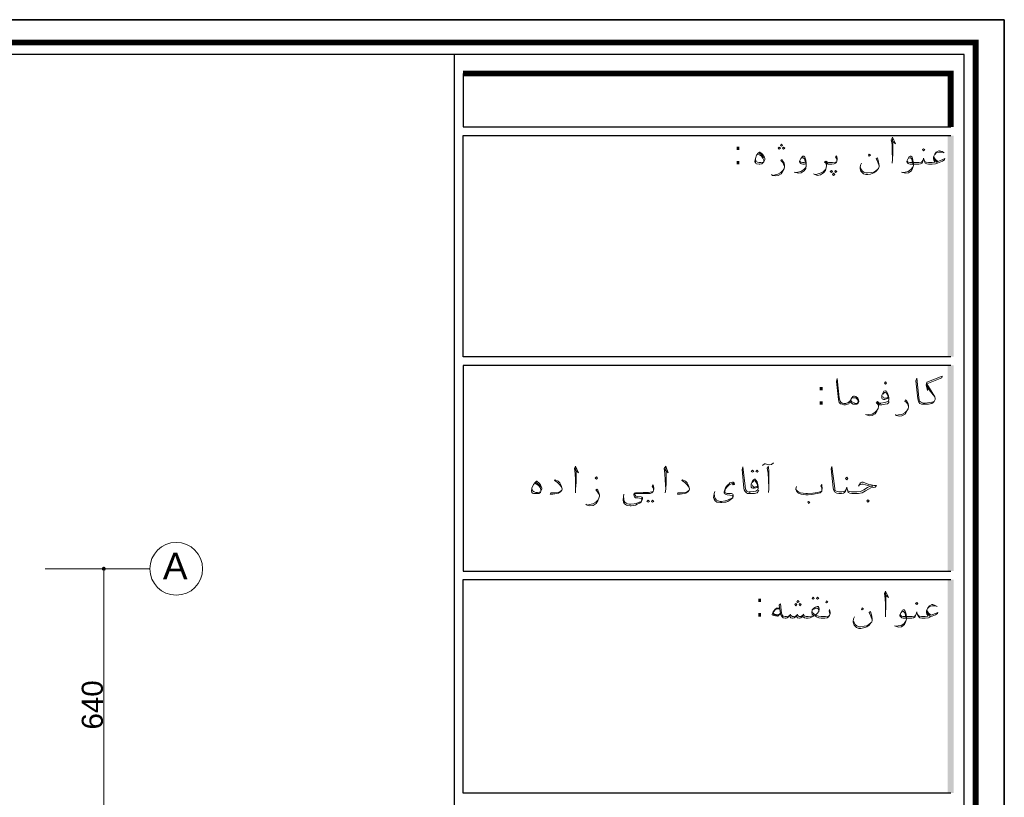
# Model space of a CAD drawing. Header units: metres. Extents: x 5.7 to 89.8, y 4 to 63.5.
# Tile 45 of 45: x 66.6 to 89.8, y 45.2 to 63.5. Entities that reach past the tile are written whole.
import ezdxf

# ---------------------------------------------------------------- set-up
doc = ezdxf.new("R2010")
doc.units = ezdxf.units.M
doc.header["$MEASUREMENT"] = 0
for name, color, linetype in [('PDF10_ax', 7, 'Continuous'), ('PDF10_dim', 7, 'Continuous'), ('PDF10_KADR', 7, 'Continuous'), ('PDF10_Text', 7, 'Continuous'), ('PDF10_textt', 7, 'Continuous'), ('PDF10_W', 7, 'Continuous')]:
    doc.layers.add(name, color=color, linetype=linetype)
doc.styles.add('PDF Arial', font='arial.ttf')
doc.styles.add('PDF B Mitra', font='BMITRA.TTF')

msp = doc.modelspace()

# ---------------------------------------------------------------- linework, layer by layer
at = {"layer": 'PDF10_ax', "lineweight": 9}
msp.add_lwpolyline([(67.219, 50.561), (69.675, 50.561)], dxfattribs=at)
msp.add_circle((70.306, 50.565), 0.621, dxfattribs=at)
at = {"layer": 'PDF10_dim', "lineweight": 20}
for points in [[(68.327, 50.561), (68.664, 50.561)], [(68.606, 44.262), (68.606, 50.464)]]:
    msp.add_lwpolyline(points, dxfattribs=at)
at = {"layer": 'PDF10_KADR', "lineweight": 25}
for points in [[(5.695, 4.013), (89.785, 4.013), (89.785, 63.476), (5.695, 63.476)], [(5.695, 63.476), (89.785, 63.476), (89.785, 4.013), (5.695, 4.013)], [(6.514, 4.832), (88.841, 4.832), (88.841, 62.657), (6.514, 62.657)]]:
    msp.add_lwpolyline(points, close=True, dxfattribs=at)
at = {"layer": 'PDF10_KADR', "lineweight": 0, "const_width": 0.135}
msp.add_lwpolyline([(6.235, 62.937), (6.235, 4.552), (89.111, 4.552), (89.111, 62.937)], close=True, dxfattribs=at)
at = {"layer": 'PDF10_KADR', "lineweight": 25}
for points in [[(76.851, 4.832), (76.851, 62.657)], [(77.053, 62.214), (77.053, 60.953), (88.524, 60.953)], [(88.524, 55.55), (77.053, 55.55), (77.053, 60.75), (88.524, 60.75)], [(88.524, 55.347), (77.053, 55.347), (77.053, 50.512), (88.524, 50.512)], [(88.524, 45.292), (77.053, 45.292), (77.053, 50.31), (88.524, 50.31)]]:
    msp.add_lwpolyline(points, dxfattribs=at)
at = {"layer": 'PDF10_KADR', "lineweight": 0, "const_width": 0.135}
msp.add_lwpolyline([(88.524, 60.953), (88.524, 62.214), (77.053, 62.214)], dxfattribs=at)
at = {"layer": 'PDF10_KADR', "transparency": 33554559}
for points in [[(88.456, 55.55), (88.591, 55.55), (88.456, 60.75)], [(88.591, 55.55), (88.456, 60.75), (88.591, 60.75)], [(88.456, 50.512), (88.591, 50.512), (88.456, 55.347)], [(88.591, 50.512), (88.456, 55.347), (88.591, 55.347)], [(88.456, 45.292), (88.591, 45.292), (88.456, 50.31)], [(88.591, 45.292), (88.456, 50.31), (88.591, 50.31)]]:
    msp.add_solid(points, dxfattribs=at)
at = {"layer": 'PDF10_textt', "lineweight": 20}
for points in [[(87.137, 60.635), (87.223, 60.558), (87.156, 60.712), (87.127, 60.654), (87.146, 60.539), (87.146, 60.394), (87.156, 60.192), (87.146, 60.105)], [(87.156, 60.192), (87.166, 60.336), (87.166, 60.567), (87.156, 60.673)], [(83.987, 60.317), (84.026, 60.298), (84.074, 60.269), (84.103, 60.221), (84.132, 60.173), (84.132, 60.144)], [(84.016, 60.346), (84.064, 60.307), (84.103, 60.259), (84.122, 60.23)], [(85.114, 60.086), (85.085, 60.076), (85.047, 60.076), (85.018, 60.086), (84.999, 60.095), (84.979, 60.115), (84.97, 60.134), (84.97, 60.153), (84.999, 60.211), (85.037, 60.259), (85.047, 60.269), (85.066, 60.269), (85.095, 60.24), (85.114, 60.173), (85.124, 60.105), (85.124, 60.047), (85.114, 59.98), (85.076, 59.922), (85.008, 59.874), (84.941, 59.864), (84.873, 59.884), (84.844, 59.893)], [(84.999, 60.211), (85.018, 60.221), (85.037, 60.23), (85.056, 60.23), (85.085, 60.201), (85.104, 60.153), (85.114, 60.124), (85.124, 60.047), (85.114, 59.999), (85.066, 59.951), (84.999, 59.903), (84.931, 59.893), (84.883, 59.884)], [(85.846, 60.153), (85.846, 60.182), (85.836, 60.211), (85.817, 60.24), (85.836, 60.278), (85.846, 60.25), (85.856, 60.211), (85.856, 60.192), (85.846, 60.153), (85.836, 60.124), (85.817, 60.105), (85.779, 60.086), (85.731, 60.076), (85.663, 60.076), (85.634, 60.076), (85.605, 60.086), (85.605, 60.047), (85.596, 59.99), (85.576, 59.932), (85.528, 59.874), (85.461, 59.826), (85.393, 59.816), (85.326, 59.835), (85.297, 59.855)], [(86.838, 60.038), (86.809, 60.124), (86.771, 60.211), (86.8, 60.23), (86.828, 60.124), (86.838, 60.047), (86.838, 60.028), (86.828, 59.98), (86.819, 59.97), (86.771, 59.912), (86.713, 59.874), (86.636, 59.845), (86.578, 59.835), (86.53, 59.835), (86.472, 59.855), (86.443, 59.884), (86.414, 59.912), (86.395, 59.97), (86.395, 59.999), (86.405, 60.057), (86.424, 60.105)], [(88.129, 60.269), (88.138, 60.23), (88.167, 60.192), (88.225, 60.144), (88.321, 60.182), (88.389, 60.211), (88.379, 60.182), (88.331, 60.153), (88.215, 60.105), (88.167, 60.086), (88.09, 60.076), (88.061, 60.076), (88.003, 60.076), (87.965, 60.086), (87.926, 60.105), (87.917, 60.124), (87.898, 60.173), (87.888, 60.221), (87.878, 60.173), (87.859, 60.124), (87.849, 60.105), (87.811, 60.086), (87.772, 60.076), (87.715, 60.076), (87.57, 60.076), (87.541, 60.086), (87.522, 60.095), (87.503, 60.115), (87.493, 60.134), (87.493, 60.153), (87.522, 60.211), (87.551, 60.259), (87.57, 60.269), (87.589, 60.269), (87.618, 60.24), (87.637, 60.173), (87.647, 60.105), (87.647, 60.047), (87.628, 59.98), (87.599, 59.922), (87.532, 59.874), (87.464, 59.864), (87.387, 59.884), (87.368, 59.893)], [(87.522, 60.211), (87.541, 60.221), (87.56, 60.23), (87.58, 60.23), (87.609, 60.201), (87.618, 60.153), (87.628, 60.124), (87.647, 60.047), (87.628, 59.999), (87.589, 59.951), (87.522, 59.903), (87.455, 59.893), (87.397, 59.884)], [(88.369, 60.346), (88.321, 60.375), (88.264, 60.394), (88.244, 60.394), (88.186, 60.365), (88.148, 60.317), (88.119, 60.25), (88.119, 60.211), (88.129, 60.173), (88.158, 60.124), (88.138, 60.124), (88.09, 60.115), (88.061, 60.115), (88.003, 60.115), (87.946, 60.124), (87.926, 60.134), (87.907, 60.163)], [(88.148, 60.307), (88.186, 60.346), (88.254, 60.365), (88.302, 60.365), (88.35, 60.356)], [(84.112, 60.124), (84.055, 60.115), (84.016, 60.115), (83.978, 60.124), (83.939, 60.144), (83.929, 60.211)], [(84.613, 60.038), (84.594, 60.076), (84.565, 60.124), (84.527, 60.163), (84.556, 60.192), (84.575, 60.153), (84.604, 60.105), (84.613, 60.047), (84.613, 60.028), (84.604, 59.97), (84.575, 59.912), (84.536, 59.855), (84.469, 59.816), (84.401, 59.807), (84.334, 59.816), (84.305, 59.835)], [(85.114, 60.124), (85.076, 60.115), (85.037, 60.115), (85.008, 60.124), (84.989, 60.134), (84.979, 60.163)], [(85.605, 60.047), (85.596, 60.076), (85.586, 60.105), (85.557, 60.124), (85.586, 60.153), (85.625, 60.124), (85.653, 60.115), (85.663, 60.115), (85.74, 60.115), (85.817, 60.124), (85.836, 60.124)], [(85.634, 60.095), (85.596, 60.115), (85.576, 60.134)], [(86.405, 59.999), (86.414, 59.97), (86.443, 59.922), (86.482, 59.893), (86.53, 59.874), (86.568, 59.874), (86.655, 59.884), (86.713, 59.893), (86.761, 59.922), (86.819, 59.97)], [(87.869, 60.163), (87.849, 60.134), (87.83, 60.124), (87.772, 60.115), (87.715, 60.115), (87.56, 60.115), (87.532, 60.124), (87.512, 60.134), (87.503, 60.163)], [(88.206, 60.115), (88.167, 60.163), (88.129, 60.211)], [(84.334, 59.816), (84.392, 59.826), (84.459, 59.845), (84.527, 59.884), (84.575, 59.932), (84.604, 59.97)], [(85.336, 59.835), (85.384, 59.845), (85.451, 59.864), (85.519, 59.893), (85.576, 59.951), (85.596, 59.99)], [(86.154, 54.5), (86.135, 54.461), (86.125, 54.442), (86.097, 54.432), (86.048, 54.423), (86.019, 54.423), (86.01, 54.423), (85.971, 54.432), (85.933, 54.442), (85.904, 54.471), (85.894, 54.509), (85.885, 54.548), (85.836, 54.972), (85.856, 55.039), (85.904, 54.586), (85.914, 54.529), (85.923, 54.509), (85.942, 54.48), (85.971, 54.461), (86.01, 54.452), (86.019, 54.452), (86.058, 54.452), (86.116, 54.471), (86.145, 54.5), (86.164, 54.519)], [(88.138, 54.5), (88.081, 54.48), (88.023, 54.471), (87.926, 54.461), (87.888, 54.461), (87.878, 54.461), (87.849, 54.471), (87.811, 54.49), (87.792, 54.509), (87.782, 54.538), (87.772, 54.596), (87.724, 55.049), (87.705, 54.981), (87.753, 54.558), (87.763, 54.509), (87.772, 54.48), (87.801, 54.452), (87.84, 54.432), (87.878, 54.432), (87.888, 54.432), (87.926, 54.432), (88.003, 54.432), (88.081, 54.452), (88.109, 54.471), (88.138, 54.5), (88.158, 54.548), (88.158, 54.567), (88.148, 54.606), (88.09, 54.712), (87.965, 54.914), (88.312, 55.058), (88.321, 55.097), (87.965, 54.952), (87.946, 54.885), (87.975, 54.76), (87.965, 54.914)], [(87.069, 54.586), (87.04, 54.567), (87.011, 54.558), (86.973, 54.548), (86.944, 54.548), (86.915, 54.558), (86.906, 54.577), (86.906, 54.586), (86.906, 54.644), (86.925, 54.692), (86.954, 54.741), (86.983, 54.75), (86.992, 54.75), (87.011, 54.741), (87.04, 54.692), (87.06, 54.635), (87.069, 54.586), (87.069, 54.548), (87.06, 54.509), (87.002, 54.48), (86.963, 54.471), (86.877, 54.461), (86.857, 54.461)], [(86.925, 54.673), (86.963, 54.712), (86.992, 54.721), (87.011, 54.692), (87.05, 54.635), (87.05, 54.606), (87.04, 54.586), (87.021, 54.586), (86.992, 54.577), (86.963, 54.577), (86.944, 54.586), (86.925, 54.615)], [(87.975, 54.856), (88.042, 54.76)], [(87.975, 54.818), (88.081, 54.692), (88.148, 54.606)], [(86.183, 54.558), (86.202, 54.586), (86.231, 54.586), (86.26, 54.586), (86.289, 54.586), (86.299, 54.577), (86.328, 54.548), (86.347, 54.509), (86.347, 54.5), (86.328, 54.461), (86.308, 54.452), (86.27, 54.461), (86.202, 54.49), (86.174, 54.519)], [(87.069, 54.5), (87.069, 54.471), (87.04, 54.442), (86.983, 54.432), (86.906, 54.423), (86.877, 54.423), (86.848, 54.423), (86.828, 54.432), (86.828, 54.384), (86.819, 54.336), (86.79, 54.269), (86.751, 54.211), (86.674, 54.172), (86.607, 54.163), (86.54, 54.182), (86.52, 54.192)], [(86.828, 54.394), (86.819, 54.423), (86.8, 54.442), (86.771, 54.461), (86.8, 54.5), (86.838, 54.461), (86.867, 54.452), (86.877, 54.452)], [(86.848, 54.432), (86.819, 54.452), (86.79, 54.48)], [(87.532, 54.384), (87.512, 54.432), (87.483, 54.471), (87.445, 54.509), (87.464, 54.538), (87.493, 54.509), (87.522, 54.452), (87.532, 54.403), (87.532, 54.375), (87.522, 54.326), (87.493, 54.269), (87.455, 54.201), (87.377, 54.163), (87.31, 54.153), (87.243, 54.172), (87.223, 54.192)], [(86.549, 54.182), (86.597, 54.192), (86.674, 54.201), (86.742, 54.24), (86.79, 54.288), (86.819, 54.336)], [(87.252, 54.172), (87.3, 54.182), (87.377, 54.192), (87.445, 54.23), (87.493, 54.278), (87.522, 54.326)], [(84.093, 52.997), (84.141, 53.036), (84.17, 53.036), (84.247, 53.007), (84.257, 53.007), (84.305, 53.017), (84.353, 53.055)], [(79.682, 52.901), (79.769, 52.824), (79.701, 52.978), (79.672, 52.92), (79.692, 52.805), (79.701, 52.651), (79.701, 52.439), (79.701, 52.352)], [(79.701, 52.439), (79.711, 52.593), (79.711, 52.834), (79.701, 52.949)], [(81.791, 52.901), (81.878, 52.824), (81.82, 52.978), (81.782, 52.92), (81.801, 52.805), (81.811, 52.651), (81.82, 52.439), (81.811, 52.352)], [(81.82, 52.439), (81.83, 52.593), (81.83, 52.834), (81.82, 52.949)], [(84.007, 52.41), (83.997, 52.381), (83.968, 52.352), (83.91, 52.333), (83.833, 52.333), (83.804, 52.333), (83.795, 52.333), (83.746, 52.333), (83.718, 52.352), (83.689, 52.381), (83.669, 52.419), (83.66, 52.458), (83.621, 52.901), (83.631, 52.959), (83.689, 52.506), (83.698, 52.439), (83.708, 52.419), (83.727, 52.391), (83.756, 52.371), (83.795, 52.362), (83.804, 52.362)], [(84.238, 52.362), (84.247, 52.448), (84.247, 52.593), (84.247, 52.843), (84.238, 52.968), (84.209, 52.93), (84.228, 52.814), (84.238, 52.66), (84.247, 52.458)], [(86.357, 52.506), (86.405, 52.583), (86.434, 52.602), (86.462, 52.602), (86.597, 52.545), (86.655, 52.535), (86.713, 52.525), (86.78, 52.525), (86.751, 52.487), (86.703, 52.477), (86.645, 52.468), (86.588, 52.439), (86.52, 52.4), (86.443, 52.352), (86.357, 52.333), (86.251, 52.333), (86.202, 52.333), (86.154, 52.342), (86.116, 52.362), (86.106, 52.391), (86.087, 52.439), (86.077, 52.487), (86.068, 52.439), (86.048, 52.391), (86.029, 52.362), (86, 52.342), (85.952, 52.333), (85.904, 52.333), (85.894, 52.333), (85.846, 52.342), (85.808, 52.362), (85.788, 52.391), (85.769, 52.429), (85.759, 52.468), (85.711, 52.911), (85.731, 52.968), (85.788, 52.516), (85.798, 52.448), (85.798, 52.429), (85.817, 52.4), (85.856, 52.381), (85.894, 52.371), (85.904, 52.371), (85.962, 52.371), (86.01, 52.381), (86.039, 52.4), (86.058, 52.429)], [(78.767, 52.602), (78.815, 52.564), (78.863, 52.516), (78.873, 52.487)], [(79.384, 52.448), (79.355, 52.506), (79.316, 52.554), (79.268, 52.602), (79.201, 52.641), (79.22, 52.66), (79.287, 52.622), (79.326, 52.583), (79.364, 52.525), (79.384, 52.448), (79.384, 52.439), (79.374, 52.41), (79.355, 52.381), (79.297, 52.342), (79.258, 52.333), (79.162, 52.323), (79.104, 52.323), (79.114, 52.352), (79.21, 52.352), (79.287, 52.362), (79.335, 52.381), (79.374, 52.41)], [(82.379, 52.448), (82.35, 52.506), (82.311, 52.554), (82.263, 52.602), (82.196, 52.641), (82.215, 52.66), (82.283, 52.622), (82.321, 52.583), (82.36, 52.525), (82.379, 52.448), (82.379, 52.439), (82.369, 52.41), (82.35, 52.381), (82.292, 52.342), (82.254, 52.333), (82.157, 52.323), (82.1, 52.323), (82.109, 52.352), (82.206, 52.352), (82.283, 52.362), (82.331, 52.381), (82.369, 52.41)], [(83.39, 52.554), (83.409, 52.535), (83.438, 52.545), (83.429, 52.583), (83.409, 52.602), (83.39, 52.602), (83.332, 52.583), (83.313, 52.564), (83.265, 52.525), (83.226, 52.468), (83.207, 52.419), (83.198, 52.371), (83.198, 52.352), (83.207, 52.333), (83.217, 52.323), (83.265, 52.304), (83.332, 52.294), (83.381, 52.285), (83.39, 52.275), (83.4, 52.256), (83.39, 52.236), (83.381, 52.227), (83.323, 52.198), (83.255, 52.169), (83.217, 52.159), (83.13, 52.15), (83.101, 52.15), (83.053, 52.159), (83.015, 52.179), (82.995, 52.208), (82.976, 52.236), (82.966, 52.265), (82.957, 52.333)], [(83.997, 52.496), (83.968, 52.477), (83.939, 52.468), (83.901, 52.458), (83.872, 52.458), (83.843, 52.468), (83.833, 52.487), (83.833, 52.506), (83.833, 52.554), (83.852, 52.612), (83.881, 52.651), (83.91, 52.67), (83.929, 52.67), (83.939, 52.651), (83.968, 52.612), (83.987, 52.545), (83.997, 52.496), (83.997, 52.458), (83.987, 52.419), (83.939, 52.391), (83.891, 52.381), (83.804, 52.371), (83.785, 52.371)], [(83.852, 52.593), (83.891, 52.631), (83.92, 52.641), (83.939, 52.612), (83.978, 52.545), (83.978, 52.525), (83.968, 52.506), (83.949, 52.496), (83.92, 52.487), (83.891, 52.487), (83.872, 52.506), (83.852, 52.535)], [(78.873, 52.371), (78.806, 52.362), (78.767, 52.362), (78.729, 52.371), (78.69, 52.4), (78.671, 52.458)], [(78.738, 52.574), (78.777, 52.554), (78.825, 52.525), (78.863, 52.477), (78.883, 52.429), (78.883, 52.4)], [(80.26, 52.285), (80.241, 52.333), (80.212, 52.371), (80.173, 52.419), (80.202, 52.439), (80.221, 52.41), (80.25, 52.352), (80.26, 52.304), (80.26, 52.275), (80.25, 52.227), (80.221, 52.159), (80.183, 52.102), (80.116, 52.053), (80.038, 52.044), (79.971, 52.063), (79.942, 52.082)], [(81.531, 52.41), (81.531, 52.439), (81.522, 52.468), (81.502, 52.496), (81.522, 52.535), (81.531, 52.506), (81.541, 52.458), (81.541, 52.439), (81.531, 52.41), (81.522, 52.381), (81.493, 52.352), (81.454, 52.333), (81.406, 52.333), (81.339, 52.333), (81.252, 52.333), (81.117, 52.333), (81.108, 52.333), (81.098, 52.333), (81.088, 52.313), (81.098, 52.294), (81.117, 52.275), (81.165, 52.265), (81.242, 52.256), (81.262, 52.246), (81.271, 52.236), (81.271, 52.198), (81.262, 52.169), (81.242, 52.13), (81.204, 52.111), (81.146, 52.082), (81.108, 52.063), (81.069, 52.053), (81.011, 52.044), (80.982, 52.044), (80.925, 52.053), (80.896, 52.063), (80.848, 52.092), (80.828, 52.13), (80.819, 52.179), (80.828, 52.265), (80.838, 52.323)], [(80.828, 52.265), (80.838, 52.208), (80.838, 52.169), (80.857, 52.13), (80.886, 52.111), (80.925, 52.092), (80.963, 52.082), (81.002, 52.082), (81.079, 52.092), (81.127, 52.102), (81.194, 52.13), (81.252, 52.15), (81.252, 52.159), (81.262, 52.188), (81.252, 52.208), (81.252, 52.217), (81.204, 52.227), (81.165, 52.236), (81.108, 52.236), (81.088, 52.256), (81.079, 52.275), (81.069, 52.304), (81.069, 52.313), (81.079, 52.333), (81.088, 52.342), (81.108, 52.352), (81.291, 52.362), (81.339, 52.362), (81.416, 52.362), (81.493, 52.371), (81.522, 52.381)], [(83.419, 52.554), (83.4, 52.574), (83.352, 52.554), (83.313, 52.535), (83.255, 52.487), (83.226, 52.448), (83.217, 52.419), (83.207, 52.371), (83.217, 52.352), (83.265, 52.333), (83.371, 52.333), (83.4, 52.323), (83.409, 52.304), (83.409, 52.265), (83.4, 52.236), (83.371, 52.208), (83.332, 52.179), (83.284, 52.15), (83.236, 52.13), (83.207, 52.13), (83.14, 52.121), (83.111, 52.121), (83.053, 52.13), (83.024, 52.13), (82.986, 52.159), (82.957, 52.198), (82.947, 52.236), (82.957, 52.333), (82.976, 52.381)], [(85.49, 52.419), (85.49, 52.439), (85.49, 52.477), (85.47, 52.506), (85.49, 52.545), (85.49, 52.516), (85.499, 52.468), (85.499, 52.448), (85.49, 52.419), (85.49, 52.391), (85.451, 52.352), (85.384, 52.333), (85.249, 52.313), (85.172, 52.304), (85.114, 52.304), (85.008, 52.323), (84.941, 52.342), (84.912, 52.371), (84.893, 52.4), (84.883, 52.429), (84.883, 52.448), (84.893, 52.496)], [(84.883, 52.429), (84.922, 52.391), (84.989, 52.352), (85.114, 52.333), (85.153, 52.333), (85.278, 52.342), (85.393, 52.362), (85.442, 52.371), (85.49, 52.391)], [(86.097, 52.429), (86.106, 52.4), (86.135, 52.381), (86.193, 52.371), (86.251, 52.371), (86.318, 52.371), (86.405, 52.381), (86.482, 52.419), (86.568, 52.477), (86.626, 52.506), (86.694, 52.506), (86.626, 52.506), (86.462, 52.554), (86.434, 52.554), (86.385, 52.535)], [(79.981, 52.063), (80.029, 52.073), (80.106, 52.092), (80.173, 52.13), (80.221, 52.179), (80.25, 52.227)], [(86.973, 49.963), (87.06, 49.886), (86.992, 50.041), (86.963, 49.983), (86.983, 49.867), (86.992, 49.723), (86.992, 49.52), (86.992, 49.434)], [(86.992, 49.52), (87.002, 49.665), (87.002, 49.896), (86.992, 50.012)], [(84.498, 49.636), (84.43, 49.636), (84.411, 49.626), (84.392, 49.617), (84.344, 49.549), (84.324, 49.492), (84.324, 49.482), (84.353, 49.463), (84.45, 49.453), (84.459, 49.453), (84.517, 49.511)], [(84.498, 49.626), (84.421, 49.617), (84.392, 49.597), (84.344, 49.54), (84.344, 49.53), (84.353, 49.511), (84.382, 49.501), (84.488, 49.492), (84.517, 49.52)], [(85.682, 49.482), (85.682, 49.511), (85.673, 49.54), (85.663, 49.569), (85.673, 49.607), (85.682, 49.578), (85.692, 49.54), (85.692, 49.52), (85.682, 49.482), (85.673, 49.463), (85.653, 49.434), (85.615, 49.414), (85.567, 49.405), (85.499, 49.405), (85.48, 49.405), (85.422, 49.414), (85.365, 49.434), (85.345, 49.453), (85.336, 49.463), (85.307, 49.453), (85.268, 49.434), (85.22, 49.414), (85.172, 49.405), (85.153, 49.405), (85.124, 49.405), (85.085, 49.414), (85.056, 49.434), (85.037, 49.463), (85.027, 49.434), (84.999, 49.414), (84.97, 49.405), (84.96, 49.405), (84.922, 49.414), (84.902, 49.434), (84.893, 49.463), (84.873, 49.434), (84.844, 49.414), (84.806, 49.405), (84.796, 49.405), (84.767, 49.414), (84.748, 49.434), (84.729, 49.463), (84.71, 49.434), (84.681, 49.414), (84.652, 49.405), (84.642, 49.405), (84.633, 49.405), (84.584, 49.414), (84.556, 49.434), (84.536, 49.463), (84.517, 49.511), (84.488, 49.713), (84.517, 49.742), (84.546, 49.52), (84.556, 49.482), (84.565, 49.463), (84.584, 49.453), (84.633, 49.443), (84.642, 49.443), (84.661, 49.443), (84.7, 49.453), (84.729, 49.463), (84.748, 49.482), (84.767, 49.463), (84.806, 49.443), (84.825, 49.443), (84.873, 49.453), (84.893, 49.463), (84.912, 49.482), (84.941, 49.453), (84.96, 49.443), (84.999, 49.443), (85.037, 49.463), (85.056, 49.482), (85.066, 49.463), (85.095, 49.453), (85.124, 49.443), (85.153, 49.443), (85.172, 49.443), (85.249, 49.453), (85.307, 49.463), (85.268, 49.501), (85.259, 49.53), (85.259, 49.54), (85.268, 49.597), (85.307, 49.636), (85.345, 49.665), (85.384, 49.675), (85.403, 49.675), (85.422, 49.655), (85.432, 49.617), (85.432, 49.607), (85.422, 49.559), (85.384, 49.511), (85.345, 49.472), (85.374, 49.463), (85.413, 49.453), (85.48, 49.443), (85.499, 49.443), (85.576, 49.443), (85.653, 49.453), (85.673, 49.463)], [(85.422, 49.559), (85.422, 49.597), (85.403, 49.626), (85.384, 49.636), (85.365, 49.636), (85.307, 49.617), (85.268, 49.597)], [(87.965, 49.597), (87.975, 49.559), (88.003, 49.52), (88.061, 49.472), (88.167, 49.511), (88.225, 49.54), (88.215, 49.511), (88.167, 49.482), (88.052, 49.434), (88.003, 49.414), (87.926, 49.405), (87.898, 49.405), (87.849, 49.405), (87.801, 49.414), (87.772, 49.434), (87.753, 49.463), (87.734, 49.501), (87.724, 49.549), (87.715, 49.501), (87.695, 49.463), (87.686, 49.434), (87.647, 49.414), (87.609, 49.405), (87.551, 49.405), (87.406, 49.405), (87.377, 49.414), (87.358, 49.424), (87.339, 49.443), (87.329, 49.463), (87.329, 49.482), (87.358, 49.54), (87.387, 49.588), (87.406, 49.597), (87.426, 49.597), (87.455, 49.569), (87.474, 49.501), (87.483, 49.434), (87.483, 49.376), (87.464, 49.309), (87.435, 49.251), (87.368, 49.203), (87.3, 49.193), (87.223, 49.212), (87.204, 49.222)], [(88.206, 49.675), (88.158, 49.703), (88.1, 49.723), (88.081, 49.723), (88.023, 49.694), (87.984, 49.646), (87.955, 49.578), (87.955, 49.54), (87.965, 49.501), (87.994, 49.463), (87.975, 49.453), (87.926, 49.443), (87.898, 49.443), (87.84, 49.443), (87.782, 49.453), (87.763, 49.463), (87.743, 49.492)], [(87.984, 49.636), (88.023, 49.675), (88.09, 49.694), (88.138, 49.694), (88.186, 49.684)], [(84.45, 49.463), (84.344, 49.492)], [(84.758, 49.501), (84.748, 49.482)], [(84.922, 49.501), (84.912, 49.482)], [(85.066, 49.501), (85.056, 49.482)], [(85.268, 49.559), (85.268, 49.54), (85.297, 49.511), (85.345, 49.472)], [(86.674, 49.366), (86.645, 49.453), (86.607, 49.54), (86.636, 49.559), (86.665, 49.453), (86.674, 49.376), (86.674, 49.357), (86.665, 49.309), (86.655, 49.299), (86.607, 49.241), (86.549, 49.203), (86.472, 49.174), (86.414, 49.164), (86.366, 49.164), (86.308, 49.183), (86.28, 49.212), (86.251, 49.241), (86.231, 49.309), (86.231, 49.328), (86.241, 49.386), (86.26, 49.434)], [(87.358, 49.54), (87.377, 49.549), (87.397, 49.559), (87.416, 49.559), (87.445, 49.53), (87.464, 49.482), (87.464, 49.463), (87.483, 49.376), (87.464, 49.328), (87.426, 49.28), (87.358, 49.231), (87.291, 49.222), (87.233, 49.212)], [(87.705, 49.492), (87.695, 49.463), (87.666, 49.453), (87.618, 49.443), (87.551, 49.443), (87.397, 49.443), (87.368, 49.453), (87.349, 49.463), (87.339, 49.492)], [(88.042, 49.443), (88.003, 49.492), (87.965, 49.54)], [(86.241, 49.328), (86.251, 49.299), (86.28, 49.251), (86.318, 49.222), (86.366, 49.203), (86.405, 49.203), (86.491, 49.212), (86.549, 49.222), (86.597, 49.251), (86.655, 49.299)]]:
    msp.add_lwpolyline(points, dxfattribs=at)
for points in [[(84.488, 60.433), (84.517, 60.452), (84.488, 60.481), (84.469, 60.452)], [(84.546, 60.5), (84.565, 60.519), (84.546, 60.548), (84.517, 60.519)], [(84.594, 60.433), (84.623, 60.452), (84.594, 60.481), (84.565, 60.452)], [(84.026, 60.365), (84.035, 60.365), (84.093, 60.317), (84.122, 60.278), (84.141, 60.24), (84.151, 60.211), (84.151, 60.182), (84.132, 60.134), (84.112, 60.115), (84.084, 60.086), (84.035, 60.076), (84.016, 60.076), (83.958, 60.086), (83.939, 60.095), (83.929, 60.115), (83.92, 60.134), (83.92, 60.144), (83.929, 60.211), (83.958, 60.288), (83.997, 60.336)], [(86.607, 60.317), (86.636, 60.288), (86.607, 60.269), (86.588, 60.288)], [(87.888, 60.394), (87.917, 60.423), (87.888, 60.442), (87.859, 60.423)], [(85.721, 59.932), (85.74, 59.903), (85.721, 59.884), (85.692, 59.903)], [(85.769, 59.864), (85.798, 59.835), (85.769, 59.816), (85.74, 59.835)], [(85.817, 59.932), (85.846, 59.903), (85.817, 59.884), (85.798, 59.903)], [(86.992, 54.904), (87.011, 54.933), (86.992, 54.962), (86.963, 54.933)], [(86.154, 54.5), (86.174, 54.548), (86.202, 54.586), (86.222, 54.615), (86.241, 54.625), (86.26, 54.625), (86.289, 54.615), (86.337, 54.577), (86.357, 54.538), (86.366, 54.509), (86.366, 54.5), (86.357, 54.471), (86.337, 54.442), (86.318, 54.432), (86.289, 54.432), (86.26, 54.432), (86.231, 54.432), (86.193, 54.461)], [(83.862, 52.882), (83.891, 52.853), (83.862, 52.834), (83.833, 52.853)], [(83.968, 52.882), (83.997, 52.853), (83.968, 52.834), (83.939, 52.853)], [(78.777, 52.622), (78.786, 52.622), (78.844, 52.574), (78.873, 52.535), (78.892, 52.496), (78.902, 52.458), (78.902, 52.439), (78.883, 52.391), (78.873, 52.362), (78.835, 52.333), (78.786, 52.333), (78.767, 52.333), (78.709, 52.333), (78.69, 52.342), (78.671, 52.362), (78.661, 52.391), (78.661, 52.4), (78.671, 52.458), (78.709, 52.545), (78.748, 52.593)], [(80.193, 52.67), (80.212, 52.699), (80.193, 52.728), (80.164, 52.699)], [(86.077, 52.66), (86.106, 52.689), (86.077, 52.718), (86.048, 52.689)], [(81.406, 52.179), (81.435, 52.15), (81.406, 52.13), (81.377, 52.15)], [(81.512, 52.179), (81.541, 52.15), (81.512, 52.13), (81.483, 52.15)], [(85.182, 52.102), (85.21, 52.13), (85.182, 52.15), (85.162, 52.13)], [(86.578, 52.13), (86.607, 52.159), (86.578, 52.188), (86.549, 52.159)], [(84.931, 49.771), (84.96, 49.79), (84.931, 49.819), (84.902, 49.79)], [(85.287, 49.896), (85.316, 49.867), (85.287, 49.848), (85.268, 49.867)], [(85.393, 49.896), (85.422, 49.867), (85.393, 49.848), (85.365, 49.867)], [(85.605, 49.761), (85.634, 49.78), (85.605, 49.809), (85.586, 49.78)], [(84.883, 49.694), (84.902, 49.723), (84.883, 49.752), (84.854, 49.723)], [(84.979, 49.694), (85.008, 49.723), (84.979, 49.752), (84.96, 49.723)], [(86.443, 49.646), (86.472, 49.617), (86.443, 49.597), (86.424, 49.617)], [(87.724, 49.723), (87.753, 49.752), (87.724, 49.771), (87.695, 49.752)]]:
    msp.add_lwpolyline(points, close=True, dxfattribs=at)
at = {"layer": 'PDF10_W', "lineweight": 9}
msp.add_lwpolyline([(68.606, 50.512), (68.606, 50.464)], dxfattribs=at)
at = {"layer": 'PDF10_W', "transparency": 33554559}
for points in [[(68.568, 50.599), (68.606, 50.561), (68.548, 50.561)], [(68.606, 50.561), (68.548, 50.561), (68.568, 50.532)], [(68.606, 50.618), (68.568, 50.599), (68.606, 50.561)], [(68.568, 50.532), (68.606, 50.512), (68.606, 50.561)], [(68.635, 50.599), (68.606, 50.561), (68.606, 50.618)], [(68.654, 50.561), (68.635, 50.599), (68.606, 50.561)], [(68.606, 50.512), (68.606, 50.561), (68.635, 50.532)], [(68.606, 50.561), (68.635, 50.532), (68.654, 50.561)]]:
    msp.add_solid(points, dxfattribs=at)

# ---------------------------------------------------------------- texts
at = {"layer": 'PDF10_Text', "attachment_point": 7}
for s, insert, char_height, style in [(':', (83.419, 60.075), 0.544, 'PDF B Mitra'), (':', (85.374, 54.421), 0.544, 'PDF B Mitra'), ('A', (69.993, 50.32), 0.62, 'PDF Arial'), (':', (83.929, 49.442), 0.544, 'PDF B Mitra')]:
    msp.add_mtext(s, dxfattribs=dict(at, insert=insert, char_height=char_height, style=style))
at = {"layer": 'PDF10_Text', "insert": (68.586, 46.785), "char_height": 0.4964, "attachment_point": 7, "rotation": 90, "style": 'PDF Arial'}
msp.add_mtext('640', dxfattribs=at)

doc.saveas('drawing.dxf')
